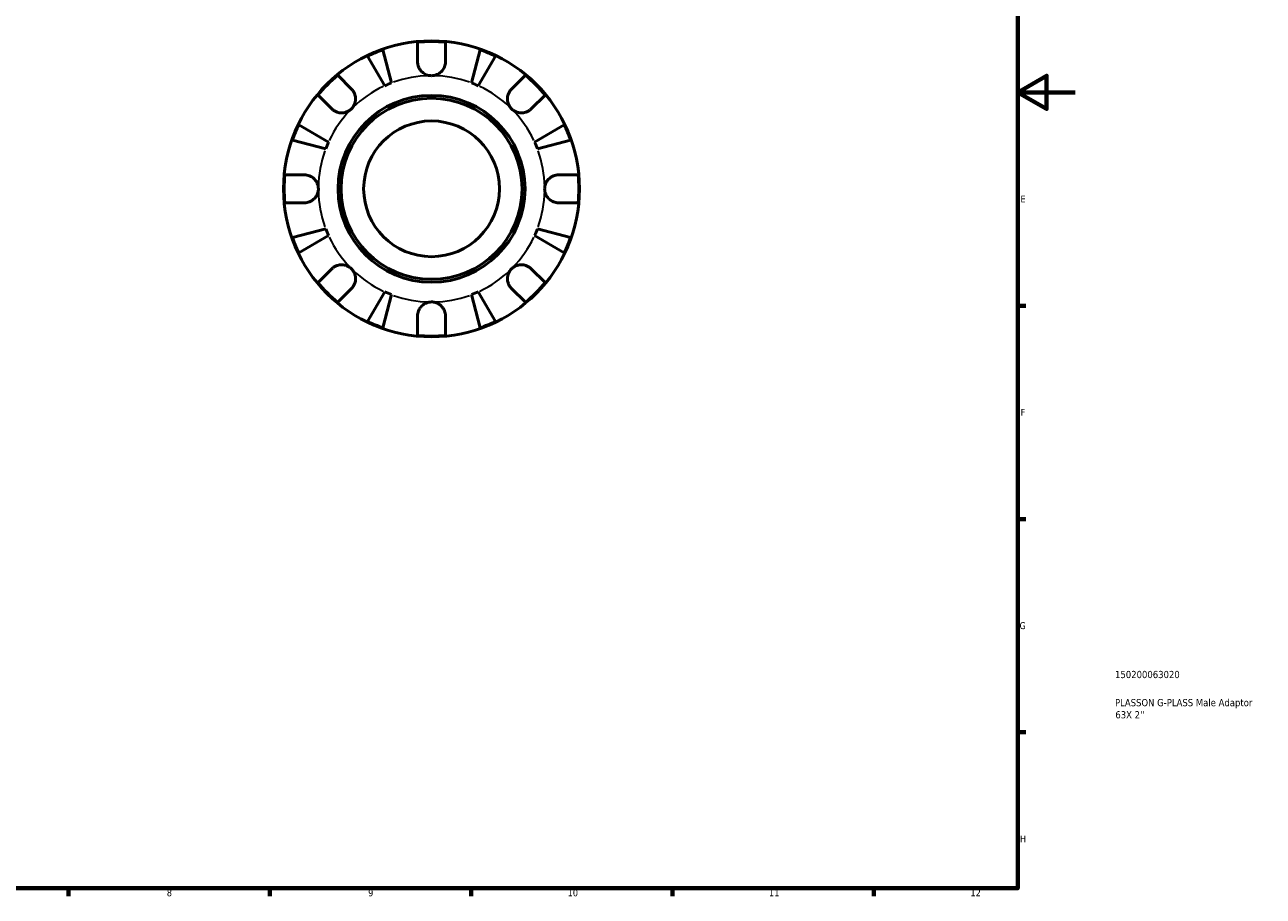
# Model space of a CAD drawing. Header units: millimetres. Extents: x -67 to 906, y -52 to 594.
# Tile 4 of 5: x 475 to 906, y 17 to 321. Entities that reach past the tile are written whole.
import ezdxf

# ---------------------------------------------------------------- set-up
doc = ezdxf.new("R2010")
doc.units = ezdxf.units.MM
for name, color, linetype, lineweight in [('Border (ANSI)', 7, 'Continuous', 70), ('Title (ISO)', 7, 'Continuous', 50), ('Visible (ANSI)', 7, 'Continuous', 50), ('Visible Narrow (ANSI)', 7, 'Continuous', 35)]:
    doc.layers.add(name, color=color, linetype=linetype, lineweight=lineweight)
doc.styles.add('Note Text (ANSI)', font='tahoma.ttf')
doc.styles.add('Note Text (ISO)', font='tahoma.ttf')

# ---------------------------------------------------------------- blocks, each defined once
blk = doc.blocks.new('Borders Default Border')
at = {"layer": 'Border (ANSI)'}
for p, q in [((821, 222.75), (823.8, 222.75)), ((821, 148.5), (823.8, 148.5)), ((821, 74.25), (823.8, 74.25)), ((490.58, 20), (490.58, 17.2)), ((560.67, 20), (560.67, 17.2)), ((630.75, 20), (630.75, 17.2)), ((700.83, 20), (700.83, 17.2)), ((770.92, 20), (770.92, 17.2))]:
    blk.add_line(p, q, dxfattribs=at)
at = {"layer": 'Border (ANSI)', "flags": 128}
for points in [[(20, 20), (20, 574), (821, 574), (821, 20), (20, 20)], [(841, 297), (821, 297), (831, 302.77), (831, 291.23), (821, 297)]]:
    blk.add_lwpolyline(points, dxfattribs=at)
at = {"layer": 'Border (ANSI)', "color": 5, "true_color": 0x0000ff, "char_height": 2.4, "attachment_point": 7, "style": 'Note Text (ANSI)'}
for s, insert in [('E', (821.91, 258.68)), ('F', (821.98, 184.43)), ('G', (821.6, 110.13)), ('H', (821.73, 35.93)), ('8', (524.84, 17.15)), ('9', (594.92, 17.15)), ('10', (664.35, 17.15)), ('11', (734.43, 17.2)), ('12', (804.52, 17.2))]:
    blk.add_mtext(s, dxfattribs=dict(at, insert=insert))
blk = doc.blocks.new('Title Blocks ISO')
at = {"layer": 'Title (ISO)', "color": 232, "true_color": 0xca0064, "style": 'Note Text (ISO)'}
for tag, p in [('PART_NUMBER_001', (33.84, 73.13)), ('DESCRIPTION_001', (33.84, 63.34)), ('DESCRIPTION_002', (33.95, 59.12))]:
    blk.add_attdef(tag, p, '', height=2.5, dxfattribs=at)

msp = doc.modelspace()

# ---------------------------------------------------------------- linework, layer by layer
at = {"layer": 'Visible (ANSI)'}
for p, q in [((600.08, 311.82), (603.07, 300.27)), ((612.12, 307.65), (612.12, 314.45)), ((621.82, 314.45), (621.82, 307.65)), ((630.86, 300.27), (633.85, 311.82)), ((600.74, 299.3), (594.69, 309.59)), ((639.25, 309.59), (633.19, 299.3)), ((584.32, 302.94), (589.12, 298.13)), ((644.81, 298.13), (649.62, 302.94)), ((582.27, 291.27), (577.46, 296.08)), ((656.48, 296.08), (651.67, 291.27)), ((570.81, 285.71), (581.09, 279.65)), ((652.84, 279.65), (663.13, 285.71)), ((580.13, 277.32), (568.57, 280.31)), ((665.36, 280.31), (653.81, 277.32)), ((565.94, 268.28), (572.74, 268.28)), ((661.19, 268.28), (667.99, 268.28)), ((572.74, 258.58), (565.94, 258.58)), ((667.99, 258.58), (661.19, 258.58)), ((568.57, 246.54), (580.13, 249.53)), ((581.09, 247.2), (570.81, 241.15)), ((663.13, 241.15), (652.84, 247.2)), ((653.81, 249.53), (665.36, 246.54)), ((577.46, 230.78), (582.27, 235.59)), ((651.67, 235.59), (656.48, 230.78)), ((589.12, 228.73), (584.32, 223.92)), ((649.62, 223.92), (644.81, 228.73)), ((594.69, 217.27), (600.74, 227.55)), ((603.07, 226.59), (600.08, 215.03)), ((633.85, 215.03), (630.86, 226.59)), ((633.19, 227.55), (639.25, 217.27)), ((612.12, 212.4), (612.12, 219.2)), ((621.82, 219.2), (621.82, 212.4))]:
    msp.add_line(p, q, dxfattribs=at)
for radius in [51.5, 32.53, 31.5, 23.62]:
    msp.add_circle((616.97, 263.43), radius, dxfattribs=at)
for radius, start, end in [(51.26, 84.5703, 95.4297), (51.26, 109.2332, 115.7668), (51.26, 64.2332, 70.7668), (51.26, 129.5703, 140.4297), (51.26, 39.5703, 50.4297), (39.37, 110.6662, 114.3338), (39.37, 65.6662, 69.3338), (51.26, 154.2332, 160.7668), (51.26, 19.2332, 25.7668), (39.37, 155.6662, 159.3338), (39.37, 20.6662, 24.3338), (51.26, 174.5703, 185.4297), (51.26, 354.5703, 5.4297), (51.26, 199.2332, 205.7668), (39.37, 200.6662, 204.3338), (39.37, 335.6662, 339.3338), (51.26, 334.2332, 340.7668), (51.26, 219.5703, 230.4297), (51.26, 309.5703, 320.4297), (39.37, 245.6662, 249.3338), (39.37, 290.6662, 294.3338), (51.26, 244.2332, 250.7668), (51.26, 289.2332, 295.7668), (51.26, 264.5703, 275.4297)]:
    msp.add_arc((616.97, 263.43), radius, start, end, dxfattribs=at)
for points, knots in [([(616.97, 302.8), (616.48, 302.8), (616, 302.88), (615.01, 303.18), (614.52, 303.43), (613.69, 304.05), (613.34, 304.4), (612.79, 305.14), (612.59, 305.52), (612.35, 306.15), (612.28, 306.4), (612.17, 306.87), (612.14, 307.09), (612.12, 307.43), (612.12, 307.54), (612.12, 307.65)], [0, 0, 0, 0, 0.1455897, 0.1455897, 0.3093084, 0.3093084, 0.4583051, 0.4583051, 0.5873511, 0.5873511, 0.6677541, 0.6677541, 0.7399915, 0.7399915, 0.7763225, 0.7763225, 0.7763225, 0.7763225]), ([(621.82, 307.65), (621.82, 307.45), (621.8, 307.24), (621.75, 306.81), (621.7, 306.58), (621.56, 306.07), (621.46, 305.79), (621.08, 305.02), (620.75, 304.56), (619.91, 303.75), (619.4, 303.41), (618.24, 302.93), (617.61, 302.8), (616.97, 302.8)], [-0.7851647, -0.7851647, -0.7851647, -0.7851647, -0.716742, -0.716742, -0.6425931, -0.6425931, -0.5481734, -0.5481734, -0.3758449, -0.3758449, -0.1926592, -0.1926592, 0, 0, 0, 0]), ([(589.12, 298.13), (589.21, 298.05), (589.29, 297.96), (589.57, 297.64), (589.75, 297.38), (590.08, 296.81), (590.22, 296.49), (590.47, 295.67), (590.55, 295.16), (590.54, 294.03), (590.41, 293.42), (589.94, 292.26), (589.58, 291.72), (589.12, 291.27)], [-0.780901, -0.780901, -0.780901, -0.780901, -0.7424964, -0.7424964, -0.6416801, -0.6416801, -0.533088, -0.533088, -0.3772794, -0.3772794, -0.1925034, -0.1925034, 0, 0, 0, 0]), ([(644.81, 291.27), (644.54, 291.54), (644.31, 291.84), (643.89, 292.5), (643.73, 292.88), (643.45, 293.77), (643.38, 294.29), (643.4, 295.32), (643.49, 295.82), (643.77, 296.61), (643.91, 296.91), (644.25, 297.48), (644.44, 297.73), (644.7, 298.02), (644.75, 298.07), (644.81, 298.13)], [0, 0, 0, 0, 0.1137566, 0.1137566, 0.235381, 0.235381, 0.394309, 0.394309, 0.5463069, 0.5463069, 0.6520405, 0.6520405, 0.7538182, 0.7538182, 0.779338, 0.779338, 0.779338, 0.779338]), ([(589.12, 291.27), (588.86, 291), (588.56, 290.77), (587.89, 290.36), (587.52, 290.19), (586.63, 289.91), (586.1, 289.84), (585.07, 289.86), (584.58, 289.95), (583.79, 290.23), (583.48, 290.37), (582.92, 290.71), (582.66, 290.9), (582.38, 291.16), (582.32, 291.22), (582.27, 291.27)], [0, 0, 0, 0, 0.1137566, 0.1137566, 0.235381, 0.235381, 0.394309, 0.394309, 0.5463069, 0.5463069, 0.6520405, 0.6520405, 0.7538182, 0.7538182, 0.779338, 0.779338, 0.779338, 0.779338]), ([(651.67, 291.27), (651.59, 291.19), (651.5, 291.11), (651.18, 290.83), (650.92, 290.65), (650.35, 290.32), (650.03, 290.18), (649.21, 289.92), (648.7, 289.84), (647.57, 289.86), (646.96, 289.98), (645.8, 290.46), (645.26, 290.82), (644.81, 291.27)], [-0.780901, -0.780901, -0.780901, -0.780901, -0.7424964, -0.7424964, -0.6416801, -0.6416801, -0.533088, -0.533088, -0.3772794, -0.3772794, -0.1925034, -0.1925034, 0, 0, 0, 0]), ([(572.74, 268.28), (572.89, 268.28), (573.05, 268.27), (573.48, 268.23), (573.76, 268.18), (574.35, 268.01), (574.66, 267.89), (575.42, 267.5), (575.85, 267.19), (576.64, 266.37), (576.98, 265.86), (577.46, 264.7), (577.59, 264.07), (577.59, 263.43)], [-0.775077, -0.775077, -0.775077, -0.775077, -0.725604, -0.725604, -0.6359426, -0.6359426, -0.5336564, -0.5336564, -0.3753162, -0.3753162, -0.1921678, -0.1921678, 0, 0, 0, 0]), ([(656.34, 263.43), (656.34, 263.86), (656.4, 264.3), (656.64, 265.18), (656.84, 265.62), (657.43, 266.55), (657.86, 267), (658.69, 267.6), (659.06, 267.8), (659.72, 268.06), (660, 268.14), (660.58, 268.25), (660.87, 268.28), (661.17, 268.28), (661.18, 268.28), (661.19, 268.28)], [-3.3753593, -3.3753593, -3.3753593, -3.3753593, -3.2447206, -3.2447206, -3.1008128, -3.1008128, -2.9131852, -2.9131852, -2.7854081, -2.7854081, -2.6909433, -2.6909433, -2.5942729, -2.5942729, -2.5910823, -2.5910823, -2.5910823, -2.5910823]), ([(577.59, 263.43), (577.59, 262.99), (577.53, 262.56), (577.29, 261.68), (577.09, 261.24), (576.51, 260.31), (576.08, 259.85), (575.24, 259.25), (574.88, 259.05), (574.22, 258.8), (573.93, 258.72), (573.35, 258.61), (573.06, 258.58), (572.76, 258.58), (572.75, 258.58), (572.74, 258.58)], [-3.3753593, -3.3753593, -3.3753593, -3.3753593, -3.2447206, -3.2447206, -3.1008128, -3.1008128, -2.9131852, -2.9131852, -2.7854081, -2.7854081, -2.6909433, -2.6909433, -2.5942729, -2.5942729, -2.5910823, -2.5910823, -2.5910823, -2.5910823]), ([(661.19, 258.58), (661.04, 258.58), (660.89, 258.58), (660.45, 258.63), (660.17, 258.68), (659.58, 258.84), (659.27, 258.96), (658.51, 259.35), (658.09, 259.67), (657.29, 260.48), (656.95, 261), (656.47, 262.15), (656.34, 262.79), (656.34, 263.43)], [-0.775077, -0.775077, -0.775077, -0.775077, -0.725604, -0.725604, -0.6359426, -0.6359426, -0.5336564, -0.5336564, -0.3753162, -0.3753162, -0.1921678, -0.1921678, 0, 0, 0, 0]), ([(582.27, 235.59), (582.35, 235.67), (582.43, 235.75), (582.76, 236.03), (583.01, 236.21), (583.59, 236.54), (583.91, 236.68), (584.73, 236.93), (585.24, 237.01), (586.36, 237), (586.97, 236.88), (588.13, 236.4), (588.67, 236.04), (589.12, 235.59)], [-0.780901, -0.780901, -0.780901, -0.780901, -0.7424964, -0.7424964, -0.6416801, -0.6416801, -0.533088, -0.533088, -0.3772794, -0.3772794, -0.1925034, -0.1925034, 0, 0, 0, 0]), ([(589.12, 235.59), (589.39, 235.32), (589.63, 235.02), (590.04, 234.35), (590.21, 233.98), (590.48, 233.09), (590.56, 232.56), (590.53, 231.53), (590.44, 231.04), (590.17, 230.25), (590.02, 229.94), (589.68, 229.38), (589.49, 229.12), (589.23, 228.84), (589.18, 228.78), (589.12, 228.73)], [0, 0, 0, 0, 0.1137566, 0.1137566, 0.235381, 0.235381, 0.394309, 0.394309, 0.5463069, 0.5463069, 0.6520405, 0.6520405, 0.7538182, 0.7538182, 0.779338, 0.779338, 0.779338, 0.779338]), ([(644.81, 228.73), (644.73, 228.81), (644.65, 228.89), (644.37, 229.22), (644.19, 229.47), (643.86, 230.05), (643.72, 230.37), (643.46, 231.19), (643.38, 231.7), (643.4, 232.82), (643.52, 233.43), (644, 234.59), (644.36, 235.13), (644.81, 235.59)], [-0.780901, -0.780901, -0.780901, -0.780901, -0.7424964, -0.7424964, -0.6416801, -0.6416801, -0.533088, -0.533088, -0.3772794, -0.3772794, -0.1925034, -0.1925034, 0, 0, 0, 0]), ([(644.81, 235.59), (645.08, 235.85), (645.38, 236.09), (646.04, 236.5), (646.41, 236.67), (647.31, 236.94), (647.83, 237.02), (648.86, 236.99), (649.36, 236.9), (650.15, 236.63), (650.45, 236.48), (651.02, 236.14), (651.27, 235.95), (651.56, 235.69), (651.61, 235.64), (651.67, 235.59)], [0, 0, 0, 0, 0.1137566, 0.1137566, 0.235381, 0.235381, 0.394309, 0.394309, 0.5463069, 0.5463069, 0.6520405, 0.6520405, 0.7538182, 0.7538182, 0.779338, 0.779338, 0.779338, 0.779338]), ([(612.12, 219.2), (612.12, 219.35), (612.12, 219.51), (612.16, 219.94), (612.22, 220.22), (612.38, 220.81), (612.5, 221.12), (612.89, 221.88), (613.2, 222.31), (614.02, 223.1), (614.53, 223.44), (615.69, 223.93), (616.33, 224.05), (616.97, 224.05)], [-0.775077, -0.775077, -0.775077, -0.775077, -0.725604, -0.725604, -0.6359426, -0.6359426, -0.5336564, -0.5336564, -0.3753162, -0.3753162, -0.1921678, -0.1921678, 0, 0, 0, 0]), ([(616.97, 224.05), (617.4, 224.05), (617.84, 223.99), (618.72, 223.75), (619.16, 223.56), (620.09, 222.97), (620.54, 222.54), (621.14, 221.7), (621.34, 221.34), (621.6, 220.68), (621.68, 220.39), (621.79, 219.81), (621.81, 219.52), (621.82, 219.22), (621.82, 219.21), (621.82, 219.2)], [-3.3753593, -3.3753593, -3.3753593, -3.3753593, -3.2447206, -3.2447206, -3.1008128, -3.1008128, -2.9131852, -2.9131852, -2.7854081, -2.7854081, -2.6909433, -2.6909433, -2.5942729, -2.5942729, -2.5910823, -2.5910823, -2.5910823, -2.5910823])]:
    msp.add_open_spline(points, degree=3, knots=knots, dxfattribs=at)
at = {"layer": 'Visible Narrow (ANSI)'}
for radius, start, end in [(39.37, 91.0333, 109.6329), (39.38, 70.3671, 88.9667), (39.37, 115.3671, 133.9667), (39.37, 46.0333, 64.6329), (39.37, 136.0333, 154.6329), (39.37, 25.3671, 43.9667), (39.38, 160.3671, 178.9667), (39.38, 1.0333, 19.6329), (39.37, 181.0333, 199.6329), (39.38, 340.3671, 358.9667), (39.37, 205.3671, 223.9667), (39.37, 316.0333, 334.6329), (39.37, 226.0333, 244.6329), (39.37, 295.3671, 313.9667), (39.38, 250.3671, 268.9667), (39.37, 271.0333, 289.6329)]:
    msp.add_arc((616.97, 263.43), radius, start, end, dxfattribs=at)

# ---------------------------------------------------------------- block references
msp.add_blockref('Borders Default Border', (0, 0))
msp.add_blockref('Title Blocks ISO', (821, 20)).add_auto_attribs({'PART_NUMBER_001': '150200063020', 'DESCRIPTION_001': 'PLASSON G-PLASS Male Adaptor', 'DESCRIPTION_002': "63X 2''"})

doc.saveas('drawing.dxf')
